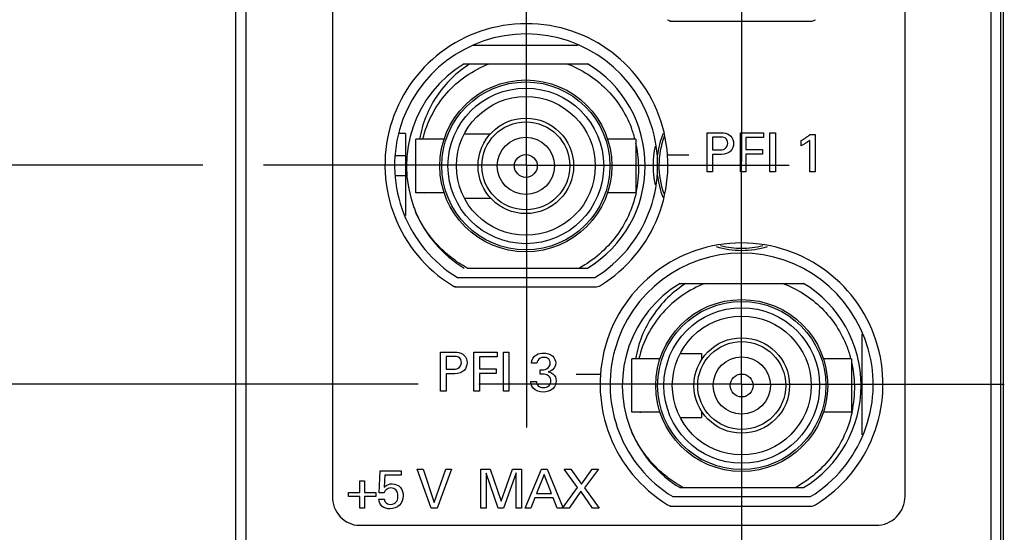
# Model space of a CAD drawing. Header units: inches. Extents: x 0 to 22, y 0 to 17.
# Tile 6 of 24: x 6.7 to 7.714, y 9.053 to 9.582. Entities that reach past the tile are written whole.
import ezdxf

# ---------------------------------------------------------------- set-up
doc = ezdxf.new("R2010")
doc.units = ezdxf.units.IN
doc.header["$LTSCALE"] = 1.21
doc.header["$MEASUREMENT"] = 0
doc.linetypes.add('CENTER', pattern=[0.6, 0.375, -0.075, 0.075, -0.075])
doc.layers.get('0').update_dxf_attribs({"linetype": 'CONTINUOUS'})
for name, color, linetype in [('DEFAULT_1', 7, 'CENTER'), ('DIMENSIONS', 7, 'CONTINUOUS'), ('THREAD', 7, 'CONTINUOUS')]:
    doc.layers.add(name, color=color, linetype=linetype)
doc.styles.get("Standard").update_dxf_attribs({"font": 'txt', "width": 0.8})
doc.dimstyles.new('DIMSTYLE_1', dxfattribs={"dimtxt": 0.125, "dimasz": 0.18, "dimexe": 0.125, "dimexo": 0.0625, "dimgap": 0.03125, "dimtad": 0, "dimtih": 1, "dimtoh": 1, "dimzin": 0, "dimdsep": 46, "dimtxsty": 'STANDARD', "dimblk": '_FILLED', "dimblk1": '_FILLED', "dimblk2": '_FILLED', "dimcen": 0.09, "dimazin": 0, "dimtp": 0.01, "dimtm": 0.01, "dimtfac": 1, "dimtofl": 0, "dimtmove": 0, "dimatfit": 3, "dimldrblk": '_FILLED', "dimfxl": 1, "dimtolj": 1, "dimtzin": 0, "dimarcsym": 0})

# ---------------------------------------------------------------- blocks, each defined once
blk = doc.blocks.new('*D2')
at = {"layer": 'DIMENSIONS', "color": 2, "linetype": 'CONTINUOUS'}
for p, q in [((6.4569, 12.1532), (6.3267, 12.0558)), ((6.9104, 12.1532), (6.4569, 12.1532)), ((6.3267, 12.0558), (6.2349, 12.0558))]:
    blk.add_line(p, q, dxfattribs=at)
at = {"layer": 'DIMENSIONS', "color": 2, "linetype": 'CONTINUOUS', "insert": (6.1724, 12.1183), "char_height": 0.125, "width": 1.425, "attachment_point": 3, "line_spacing_factor": 0.9}
blk.add_mtext('122.45{\\ftxt.shx;\\W1.000000;\\H0.125000; }[4.821]', dxfattribs=at)
blk = doc.blocks.new('_FILLED')
at = {"color": 0, "linetype": 'BYBLOCK'}
blk.add_solid([(0, 0), (-1, 0.1736), (-1, -0.1736)], dxfattribs=at)
blk = doc.blocks.new('*D3')
at = {"layer": 'DIMENSIONS', "color": 2, "linetype": 'CONTINUOUS'}
blk.add_line((6.8599, 12.2752), (6.2349, 12.2752), dxfattribs=at)
at = {"layer": 'DIMENSIONS', "color": 2, "linetype": 'CONTINUOUS', "insert": (6.1724, 12.3377), "char_height": 0.125, "width": 1.425, "attachment_point": 3, "line_spacing_factor": 0.9}
blk.add_mtext('125.55{\\ftxt.shx;\\W1.000000;\\H0.125000; }[4.943]', dxfattribs=at)
blk = doc.blocks.new('*D16')
at = {"layer": 'DIMENSIONS', "color": 2, "linetype": 'CONTINUOUS'}
blk.add_line((6.8885, 9.4321), (6.2349, 9.4321), dxfattribs=at)
at = {"layer": 'DIMENSIONS', "color": 2, "linetype": 'CONTINUOUS', "insert": (6.1724, 9.4946), "char_height": 0.125, "width": 1.325, "attachment_point": 3, "line_spacing_factor": 0.9}
blk.add_mtext('53.33{\\ftxt.shx;\\W1.000000;\\H0.125000; }[2.100]', dxfattribs=at)
blk = doc.blocks.new('*D17')
at = {"layer": 'DIMENSIONS', "color": 2, "linetype": 'CONTINUOUS'}
blk.add_line((6.8885, 9.9321), (6.2349, 9.9321), dxfattribs=at)
at = {"layer": 'DIMENSIONS', "color": 2, "linetype": 'CONTINUOUS', "insert": (6.1724, 9.9946), "char_height": 0.125, "width": 1.325, "attachment_point": 3, "line_spacing_factor": 0.9}
blk.add_mtext('66.03{\\ftxt.shx;\\W1.000000;\\H0.125000; }[2.600]', dxfattribs=at)
blk = doc.blocks.new('*D18')
at = {"layer": 'DIMENSIONS', "color": 2, "linetype": 'CONTINUOUS'}
blk.add_line((6.9149, 10.5356), (6.2349, 10.5356), dxfattribs=at)
at = {"layer": 'DIMENSIONS', "color": 2, "linetype": 'CONTINUOUS', "insert": (6.1724, 10.5981), "char_height": 0.125, "width": 1.325, "attachment_point": 3, "line_spacing_factor": 0.9}
blk.add_mtext('81.36{\\ftxt.shx;\\W1.000000;\\H0.125000; }[3.203]', dxfattribs=at)
blk = doc.blocks.new('*D19')
at = {"layer": 'DIMENSIONS', "color": 2, "linetype": 'CONTINUOUS'}
blk.add_line((6.9149, 11.3102), (6.2349, 11.3102), dxfattribs=at)
at = {"layer": 'DIMENSIONS', "color": 2, "linetype": 'CONTINUOUS', "insert": (6.1724, 11.3727), "char_height": 0.125, "width": 1.425, "attachment_point": 3, "line_spacing_factor": 0.9}
blk.add_mtext('101.04{\\ftxt.shx;\\W1.000000;\\H0.125000; }[3.978]', dxfattribs=at)
blk = doc.blocks.new('*D20')
at = {"layer": 'DIMENSIONS', "color": 2, "linetype": 'CONTINUOUS'}
blk.add_line((7.1101, 9.7061), (6.2349, 9.7061), dxfattribs=at)
at = {"layer": 'DIMENSIONS', "color": 2, "linetype": 'CONTINUOUS', "insert": (6.1724, 9.7686), "char_height": 0.125, "width": 1.325, "attachment_point": 3, "line_spacing_factor": 0.9}
blk.add_mtext('60.29{\\ftxt.shx;\\W1.000000;\\H0.125000; }[2.374]', dxfattribs=at)
blk = doc.blocks.new('*D21')
at = {"layer": 'DIMENSIONS', "color": 2, "linetype": 'CONTINUOUS'}
blk.add_line((7.1101, 9.2061), (6.2349, 9.2061), dxfattribs=at)
at = {"layer": 'DIMENSIONS', "color": 2, "linetype": 'CONTINUOUS', "insert": (6.1724, 9.2686), "char_height": 0.125, "width": 1.325, "attachment_point": 3, "line_spacing_factor": 0.9}
blk.add_mtext('47.59{\\ftxt.shx;\\W1.000000;\\H0.125000; }[1.874]', dxfattribs=at)

msp = doc.modelspace()

# ---------------------------------------------------------------- linework, layer by layer
at = {"color": 7, "linetype": 'CONTINUOUS'}
for p, q in [((6.9224, 7.1373), (6.9224, 12.2752)), ((7.7104, 7.1373), (7.7104, 12.2752)), ((6.9325, 12.2457), (6.9325, 8.1757)), ((7.7005, 8.1757), (7.7005, 12.2457)), ((7.7133, 7.8352), (7.7133, 11.8352)), ((7.3695, 9.5805), (7.5144, 9.5805)), ((7.1505, 9.3162), (7.2922, 9.3162)), ((7.1479, 9.3065), (7.2927, 9.3065)), ((7.4022, 9.2379), (7.4022, 9.2313)), ((7.4022, 9.1782), (7.4022, 9.1717)), ((7.3725, 9.0902), (7.5142, 9.0902)), ((7.3695, 9.0805), (7.5144, 9.0805))]:
    msp.add_line(p, q, dxfattribs=at)
at = {"color": 40, "linetype": 'CONTINUOUS'}
for p, q in [((7.0218, 10.1076), (7.0218, 9.0907)), ((7.6118, 9.0907), (7.6118, 10.1076)), ((7.4078, 9.4653), (7.4212, 9.4653)), ((7.4078, 9.4252), (7.4078, 9.4653)), ((7.4421, 9.4653), (7.466, 9.4653)), ((7.4421, 9.4252), (7.4421, 9.4653)), ((7.466, 9.4653), (7.466, 9.4605)), ((7.4726, 9.4653), (7.4782, 9.4653)), ((7.4726, 9.4252), (7.4726, 9.4653)), ((7.4782, 9.4653), (7.4782, 9.4252)), ((7.5141, 9.4636), (7.519, 9.4636)), ((7.519, 9.4636), (7.519, 9.4252)), ((7.4211, 9.4608), (7.4134, 9.4608)), ((7.4134, 9.4608), (7.4134, 9.4477)), ((7.466, 9.4605), (7.4478, 9.4605)), ((7.4478, 9.4605), (7.4478, 9.4481)), ((7.5047, 9.452), (7.5047, 9.4575)), ((7.5137, 9.4252), (7.5137, 9.4575)), ((7.4134, 9.4477), (7.42, 9.4477)), ((7.4199, 9.443), (7.4134, 9.443)), ((7.4134, 9.443), (7.4134, 9.4252)), ((7.4478, 9.4481), (7.465, 9.4481)), ((7.465, 9.4434), (7.4478, 9.4434)), ((7.4478, 9.4434), (7.4478, 9.4252)), ((7.465, 9.4481), (7.465, 9.4434)), ((7.389, 9.4421), (7.3671, 9.4421)), ((7.4134, 9.4252), (7.4078, 9.4252)), ((7.4478, 9.4252), (7.4421, 9.4252)), ((7.4782, 9.4252), (7.4726, 9.4252)), ((7.519, 9.4252), (7.5137, 9.4252)), ((7.1333, 9.2392), (7.1468, 9.2392)), ((7.1333, 9.1991), (7.1333, 9.2392)), ((7.1467, 9.2347), (7.1389, 9.2347)), ((7.1389, 9.2347), (7.1389, 9.2216)), ((7.1677, 9.2392), (7.1915, 9.2392)), ((7.1677, 9.1991), (7.1677, 9.2392)), ((7.1915, 9.2345), (7.1733, 9.2345)), ((7.1733, 9.2345), (7.1733, 9.222)), ((7.1915, 9.2392), (7.1915, 9.2345)), ((7.1982, 9.2392), (7.2037, 9.2392)), ((7.1982, 9.1991), (7.1982, 9.2392)), ((7.2037, 9.2392), (7.2037, 9.1991)), ((7.1389, 9.2216), (7.1455, 9.2216)), ((7.1733, 9.222), (7.1905, 9.222)), ((7.1905, 9.222), (7.1905, 9.2173)), ((7.2325, 9.2277), (7.2269, 9.2277)), ((7.236, 9.2166), (7.236, 9.2211)), ((7.1454, 9.2169), (7.1389, 9.2169)), ((7.1389, 9.2169), (7.1389, 9.1991)), ((7.1905, 9.2173), (7.1733, 9.2173)), ((7.1733, 9.2173), (7.1733, 9.1991)), ((7.2983, 9.216), (7.273, 9.216)), ((7.2263, 9.209), (7.2322, 9.209)), ((7.1389, 9.1991), (7.1333, 9.1991)), ((7.1733, 9.1991), (7.1677, 9.1991)), ((7.2037, 9.1991), (7.1982, 9.1991)), ((7.1092, 9.1186), (7.1154, 9.1186)), ((7.1235, 9.0785), (7.1092, 9.1186)), ((7.1154, 9.1186), (7.1268, 9.0843)), ((7.1268, 9.0843), (7.1387, 9.1186)), ((7.1444, 9.1186), (7.1296, 9.0785)), ((7.1387, 9.1186), (7.1444, 9.1186)), ((7.1747, 9.1186), (7.1845, 9.1186)), ((7.1747, 9.0785), (7.1747, 9.1186)), ((7.1845, 9.1186), (7.1958, 9.0855)), ((7.1958, 9.0855), (7.2075, 9.1186)), ((7.2075, 9.1186), (7.2166, 9.1186)), ((7.2166, 9.1186), (7.2166, 9.0785)), ((7.2204, 9.0785), (7.2373, 9.1186)), ((7.2373, 9.1186), (7.2432, 9.1186)), ((7.2432, 9.1186), (7.2595, 9.0785)), ((7.2605, 9.1186), (7.2676, 9.1186)), ((7.2744, 9.0995), (7.2605, 9.1186)), ((7.2676, 9.1186), (7.2785, 9.1031)), ((7.2785, 9.1031), (7.2893, 9.1186)), ((7.296, 9.1186), (7.2817, 9.0994)), ((7.2893, 9.1186), (7.296, 9.1186)), ((7.0701, 9.094), (7.0711, 9.1169)), ((7.0711, 9.1169), (7.0927, 9.1169)), ((7.0759, 9.1124), (7.0752, 9.1)), ((7.0927, 9.1124), (7.0759, 9.1124)), ((7.0927, 9.1169), (7.0927, 9.1124)), ((7.1927, 9.0785), (7.1801, 9.1143)), ((7.1801, 9.1143), (7.1801, 9.0785)), ((7.2112, 9.1146), (7.198, 9.0785)), ((7.2112, 9.0785), (7.2112, 9.1146)), ((7.24, 9.1131), (7.2322, 9.0934)), ((7.2474, 9.0934), (7.24, 9.1131)), ((7.0502, 9.1064), (7.0549, 9.1064)), ((7.0502, 9.0946), (7.0502, 9.1064)), ((7.0549, 9.1064), (7.0549, 9.0946)), ((7.2589, 9.0785), (7.2744, 9.0995)), ((7.2817, 9.0994), (7.2967, 9.0785)), ((7.0384, 9.0946), (7.0502, 9.0946)), ((7.0384, 9.0903), (7.0384, 9.0946)), ((7.0502, 9.0903), (7.0384, 9.0903)), ((7.0502, 9.0785), (7.0502, 9.0903)), ((7.0549, 9.0946), (7.0667, 9.0946)), ((7.0667, 9.0903), (7.0549, 9.0903)), ((7.0549, 9.0903), (7.0549, 9.0785)), ((7.0667, 9.0946), (7.0667, 9.0903)), ((7.0752, 9.094), (7.0701, 9.094)), ((7.2305, 9.0889), (7.2261, 9.0785)), ((7.2491, 9.0889), (7.2305, 9.0889)), ((7.2322, 9.0934), (7.2474, 9.0934)), ((7.2534, 9.0785), (7.2491, 9.0889)), ((7.2778, 9.0957), (7.2656, 9.0785)), ((7.2897, 9.0785), (7.2778, 9.0957)), ((7.0549, 9.0785), (7.0502, 9.0785)), ((7.0696, 9.0876), (7.0754, 9.0876)), ((7.1296, 9.0785), (7.1235, 9.0785)), ((7.1801, 9.0785), (7.1747, 9.0785)), ((7.198, 9.0785), (7.1927, 9.0785)), ((7.2166, 9.0785), (7.2112, 9.0785)), ((7.2261, 9.0785), (7.2204, 9.0785)), ((7.2656, 9.0785), (7.2534, 9.0785)), ((7.2967, 9.0785), (7.2897, 9.0785)), ((7.0493, 9.0607), (7.1067, 9.0607)), ((7.1067, 9.0607), (7.3001, 9.0607)), ((7.3001, 9.0607), (7.3601, 9.0607)), ((7.3601, 9.0607), (7.5818, 9.0607))]:
    msp.add_line(p, q, dxfattribs=at)
at = {"color": 6, "linetype": 'CONTINUOUS'}
for p, q in [((7.2747, 9.5552), (7.1657, 9.5552)), ((7.1575, 9.5365), (7.2847, 9.5365)), ((7.0971, 9.4647), (7.0907, 9.4647)), ((7.0971, 9.4647), (7.0971, 9.3802)), ((7.1581, 9.4643), (7.1848, 9.4643)), ((7.1079, 9.4036), (7.1079, 9.4588)), ((7.1371, 9.4588), (7.1079, 9.4588)), ((7.3343, 9.4588), (7.305, 9.4588)), ((7.3343, 9.4588), (7.3343, 9.4036)), ((7.0971, 9.4416), (7.0872, 9.4416)), ((7.0971, 9.4208), (7.0867, 9.4208)), ((7.1371, 9.4036), (7.1079, 9.4036)), ((7.3343, 9.4036), (7.305, 9.4036)), ((7.1581, 9.3981), (7.185, 9.3981)), ((7.1608, 9.3259), (7.2847, 9.3259)), ((7.3799, 9.3101), (7.5071, 9.3101)), ((7.5675, 9.1541), (7.5675, 9.258)), ((7.3595, 9.2324), (7.3303, 9.2324)), ((7.3303, 9.1773), (7.3303, 9.2324)), ((7.3805, 9.2379), (7.4022, 9.2379)), ((7.5567, 9.2324), (7.5275, 9.2324)), ((7.5567, 9.2324), (7.5567, 9.1773)), ((7.3595, 9.1773), (7.3303, 9.1773)), ((7.3805, 9.1717), (7.4022, 9.1717)), ((7.5567, 9.1773), (7.5275, 9.1773)), ((7.3799, 9.0995), (7.5071, 9.0995))]:
    msp.add_line(p, q, dxfattribs=at)
for centre, radius in [((7.2211, 9.4312), 0.0886), ((7.2211, 9.4312), 0.0866), ((7.2211, 9.4312), 0.0802), ((7.2211, 9.4312), 0.0715), ((7.2211, 9.4312), 0.0492), ((7.2211, 9.4312), 0.0453), ((7.2211, 9.4312), 0.0295), ((7.2211, 9.4312), 0.0118), ((7.4435, 9.2048), 0.0886), ((7.4435, 9.2048), 0.0866), ((7.4435, 9.2048), 0.0802), ((7.4435, 9.2048), 0.0715), ((7.4435, 9.2048), 0.0492), ((7.4435, 9.2048), 0.0453), ((7.4435, 9.2048), 0.0295), ((7.4435, 9.2048), 0.0118)]:
    msp.add_circle(centre, radius, dxfattribs=at)
at = {"color": 7, "linetype": 'CONTINUOUS'}
for centre, radius, start, end in [((7.2217, 9.4321), 0.1457, 301.5511, 238.4489), ((7.3722, 9.5903), 0.00984, 238.4489, 262.2536), ((7.5144, 9.5903), 0.00984, 270, 301.5511), ((7.4435, 9.4316), 0.0853, 159.572, 199.7418), ((7.4435, 9.4316), 0.0913, 167.3941, 192.5834), ((7.4433, 9.2061), 0.1457, 301.5511, 238.4489), ((7.4435, 9.4316), 0.0853, 255.2575, 284.6863), ((7.4434, 9.2057), 0.1355, 301.5265, 238.4735), ((7.1506, 9.3163), 0.00984, 238.4489, 262.2536), ((7.2927, 9.3163), 0.00984, 270, 301.5511), ((7.4438, 9.2072), 0.1092, 195.8923, 196.1419), ((7.4427, 9.2046), 0.1075, 194.7504, 195), ((7.3722, 9.0903), 0.00984, 238.4489, 262.2536), ((7.5144, 9.0903), 0.00984, 270, 301.5511)]:
    msp.add_arc(centre, radius, start, end, dxfattribs=at)
at = {"color": 6, "linetype": 'CONTINUOUS'}
for centre, radius, start, end in [((7.2211, 9.4312), 0.123, 121.1296, 200.4767), ((7.2211, 9.4312), 0.123, 301.1296, 58.8704), ((7.2222, 9.4292), 0.1152, 14.9018, 21.2541), ((7.2201, 9.4287), 0.1173, 1.2026, 12.8314), ((7.2206, 9.4288), 0.1169, 347.5349, 1.1937), ((7.2239, 9.4407), 0.1137, 199.0179, 199.2613), ((7.2203, 9.431), 0.1075, 194.7503, 195), ((7.2215, 9.4336), 0.1093, 195.8943, 196.1437), ((7.2196, 9.4331), 0.1223, 201.552, 203.572), ((7.2197, 9.4332), 0.1225, 203.5715, 203.7562), ((7.2211, 9.4312), 0.123, 202.6507, 238.8704), ((7.4435, 9.2048), 0.123, 121.1296, 200.4767), ((7.4435, 9.2048), 0.123, 301.1296, 58.8704), ((7.4447, 9.2029), 0.1152, 14.9018, 21.2541), ((7.4426, 9.2024), 0.1173, 1.2026, 12.8314), ((7.443, 9.2024), 0.1169, 347.5349, 1.1937), ((7.4463, 9.2143), 0.1137, 199.0179, 199.2613), ((7.442, 9.2067), 0.1223, 201.552, 203.572), ((7.4422, 9.2068), 0.1225, 203.5715, 203.7562), ((7.4435, 9.2048), 0.123, 202.6507, 238.8704)]:
    msp.add_arc(centre, radius, start, end, dxfattribs=at)
for points, knots in [([(7.1635, 9.5365), (7.1568, 9.5322), (7.1442, 9.5221), (7.1286, 9.5036), (7.1174, 9.4822), (7.113, 9.4667), (7.1117, 9.4588)], [0, 0, 0, 0, 0.250086, 0.500161, 0.75013, 1, 1, 1, 1]), ([(7.1151, 9.4589), (7.1172, 9.4676), (7.1235, 9.4845), (7.1388, 9.5069), (7.1591, 9.5249), (7.1752, 9.5333), (7.1835, 9.5365)], [0, 0, 0, 0, 0.249975, 0.499968, 0.74998, 1, 1, 1, 1]), ([(7.2635, 9.5365), (7.2709, 9.5337), (7.2853, 9.5264), (7.3041, 9.5114), (7.3193, 9.4927), (7.3267, 9.4784), (7.3296, 9.471)], [0, 0, 0, 0, 0.250011, 0.499995, 0.749994, 1, 1, 1, 1]), ([(7.3347, 9.4035), (7.3329, 9.3954), (7.3275, 9.3795), (7.3146, 9.3579), (7.2974, 9.3395), (7.2837, 9.3299), (7.2764, 9.3259)], [0, 0, 0, 0, 0.249979, 0.499984, 0.749979, 1, 1, 1, 1]), ([(7.1608, 9.3259), (7.155, 9.3291), (7.1438, 9.3364), (7.129, 9.3501), (7.1167, 9.3659), (7.1103, 9.3777), (7.1076, 9.3838)], [0, 0, 0, 0, 0.249981, 0.499977, 0.749949, 1, 1, 1, 1]), ([(7.3859, 9.3101), (7.3792, 9.3058), (7.3666, 9.2957), (7.3511, 9.2772), (7.3398, 9.2559), (7.3355, 9.2403), (7.3342, 9.2324)], [0, 0, 0, 0, 0.250086, 0.500161, 0.75013, 1, 1, 1, 1]), ([(7.4859, 9.3101), (7.4934, 9.3073), (7.5077, 9.3001), (7.5265, 9.285), (7.5417, 9.2663), (7.5491, 9.252), (7.552, 9.2446)], [0, 0, 0, 0, 0.250011, 0.499995, 0.749994, 1, 1, 1, 1]), ([(7.5571, 9.1772), (7.5553, 9.169), (7.55, 9.1531), (7.5371, 9.1315), (7.5199, 9.1131), (7.5061, 9.1035), (7.4988, 9.0995)], [0, 0, 0, 0, 0.249979, 0.499984, 0.749979, 1, 1, 1, 1]), ([(7.3832, 9.0995), (7.3774, 9.1027), (7.3662, 9.1101), (7.3515, 9.1237), (7.3391, 9.1395), (7.3328, 9.1513), (7.3301, 9.1574)], [0, 0, 0, 0, 0.249981, 0.499977, 0.749949, 1, 1, 1, 1])]:
    msp.add_open_spline(points, degree=3, knots=knots, dxfattribs=at)
at = {"color": 40, "linetype": 'CONTINUOUS'}
for points, knots in [([(7.4212, 9.4653), (7.4224, 9.4653), (7.4262, 9.4653), (7.4303, 9.464), (7.4322, 9.462)], [0, 0, 0, 0, 0.293103, 1, 1, 1, 1]), ([(7.42, 9.4477), (7.422, 9.4477), (7.4267, 9.4475), (7.4292, 9.4523), (7.4292, 9.4545)], [0, 0, 0, 0, 0.475209, 1, 1, 1, 1]), ([(7.4292, 9.4545), (7.4292, 9.4566), (7.4271, 9.4609), (7.4229, 9.4608), (7.4211, 9.4608)], [0, 0, 0, 0, 0.545824, 1, 1, 1, 1]), ([(7.432, 9.4464), (7.4314, 9.4459), (7.4281, 9.4432), (7.4234, 9.443), (7.4199, 9.443)], [0, 0, 0, 0, 0.177575, 1, 1, 1, 1]), ([(7.1548, 9.2284), (7.1548, 9.2305), (7.1526, 9.2348), (7.1484, 9.2347), (7.1467, 9.2347)], [0, 0, 0, 0, 0.545618, 1, 1, 1, 1]), ([(7.1468, 9.2392), (7.1479, 9.2392), (7.1517, 9.2392), (7.1559, 9.238), (7.1577, 9.2359)], [0, 0, 0, 0, 0.293067, 1, 1, 1, 1]), ([(7.2269, 9.2277), (7.227, 9.2311), (7.2306, 9.2374), (7.2368, 9.2382), (7.2393, 9.2382)], [0, 0, 0, 0, 0.578402, 1, 1, 1, 1]), ([(7.2395, 9.2338), (7.2372, 9.2338), (7.2334, 9.2321), (7.2326, 9.2288), (7.2325, 9.2277)], [0, 0, 0, 0, 0.688504, 1, 1, 1, 1]), ([(7.2393, 9.2382), (7.2426, 9.2382), (7.2492, 9.2367), (7.2519, 9.2305), (7.2519, 9.2278)], [0, 0, 0, 0, 0.559125, 1, 1, 1, 1]), ([(7.2463, 9.2277), (7.2463, 9.2294), (7.2449, 9.2332), (7.2412, 9.2338), (7.2395, 9.2338)], [0, 0, 0, 0, 0.501094, 1, 1, 1, 1]), ([(7.1575, 9.2203), (7.1569, 9.2198), (7.1536, 9.2171), (7.1489, 9.2169), (7.1454, 9.2169)], [0, 0, 0, 0, 0.177457, 1, 1, 1, 1]), ([(7.1455, 9.2216), (7.1475, 9.2216), (7.1522, 9.2214), (7.1548, 9.2262), (7.1548, 9.2284)], [0, 0, 0, 0, 0.47515, 1, 1, 1, 1]), ([(7.236, 9.2211), (7.2382, 9.2209), (7.243, 9.2208), (7.2463, 9.2255), (7.2463, 9.2277)], [0, 0, 0, 0, 0.490859, 1, 1, 1, 1]), ([(7.2519, 9.2278), (7.2519, 9.227), (7.2514, 9.2228), (7.2474, 9.2195), (7.2442, 9.2188)], [0, 0, 0, 0, 0.209733, 1, 1, 1, 1]), ([(7.2392, 9.2027), (7.2413, 9.2027), (7.2455, 9.2038), (7.2469, 9.2079), (7.2469, 9.2095)], [0, 0, 0, 0, 0.553508, 1, 1, 1, 1]), ([(7.2469, 9.2095), (7.2469, 9.2104), (7.2465, 9.2136), (7.2434, 9.2158), (7.2413, 9.2163)], [0, 0, 0, 0, 0.294676, 1, 1, 1, 1]), ([(7.2442, 9.2188), (7.2459, 9.2186), (7.2504, 9.2171), (7.2524, 9.2122), (7.2524, 9.2095)], [0, 0, 0, 0, 0.381729, 1, 1, 1, 1]), ([(7.2285, 9.2021), (7.228, 9.2027), (7.2267, 9.2048), (7.2263, 9.2073), (7.2263, 9.209)], [0, 0, 0, 0, 0.308491, 1, 1, 1, 1]), ([(7.2322, 9.209), (7.2321, 9.2074), (7.2334, 9.2035), (7.2373, 9.2027), (7.2392, 9.2027)], [0, 0, 0, 0, 0.463147, 1, 1, 1, 1]), ([(7.2524, 9.2095), (7.2524, 9.2067), (7.2495, 9.2001), (7.2427, 9.1981), (7.2391, 9.1981)], [0, 0, 0, 0, 0.439711, 1, 1, 1, 1]), ([(7.0752, 9.1), (7.0756, 9.1003), (7.0777, 9.1024), (7.0808, 9.1035), (7.0833, 9.1035)], [0, 0, 0, 0, 0.17192, 1, 1, 1, 1]), ([(7.0894, 9.091), (7.0894, 9.0931), (7.0885, 9.0976), (7.084, 9.0992), (7.0821, 9.0992)], [0, 0, 0, 0, 0.527421, 1, 1, 1, 1]), ([(7.0833, 9.1035), (7.0864, 9.1035), (7.0932, 9.1007), (7.0948, 9.0939), (7.0948, 9.0909)], [0, 0, 0, 0, 0.505555, 1, 1, 1, 1]), ([(7.0218, 9.0907), (7.0218, 9.0831), (7.0271, 9.0678), (7.0422, 9.0607), (7.0493, 9.0607)], [0, 0, 0, 0, 0.515694, 1, 1, 1, 1]), ([(7.0948, 9.0909), (7.0948, 9.0875), (7.0922, 9.08), (7.0847, 9.0776), (7.0811, 9.0776)], [0, 0, 0, 0, 0.48743, 1, 1, 1, 1]), ([(7.0818, 9.0821), (7.0842, 9.0821), (7.0888, 9.0846), (7.0894, 9.0891), (7.0894, 9.091)], [0, 0, 0, 0, 0.567326, 1, 1, 1, 1]), ([(7.0811, 9.0776), (7.0783, 9.0776), (7.0723, 9.079), (7.0698, 9.0848), (7.0696, 9.0876)], [0, 0, 0, 0, 0.503474, 1, 1, 1, 1]), ([(7.0754, 9.0876), (7.0754, 9.0867), (7.0761, 9.0836), (7.0796, 9.0821), (7.0818, 9.0821)], [0, 0, 0, 0, 0.284233, 1, 1, 1, 1])]:
    msp.add_open_spline(points, degree=3, knots=knots, dxfattribs=at)
for points in [[(7.5047, 9.4575), (7.508, 9.4593), (7.5112, 9.4612), (7.5141, 9.4636)], [(7.4351, 9.4543), (7.4351, 9.4515), (7.4339, 9.4484), (7.432, 9.4464)], [(7.4322, 9.462), (7.4341, 9.4601), (7.4351, 9.457), (7.4351, 9.4543)], [(7.5137, 9.4575), (7.511, 9.4553), (7.5079, 9.4535), (7.5047, 9.452)], [(7.1577, 9.2359), (7.1596, 9.234), (7.1606, 9.2309), (7.1606, 9.2282)], [(7.1606, 9.2282), (7.1606, 9.2254), (7.1595, 9.2223), (7.1575, 9.2203)], [(7.2413, 9.2163), (7.2396, 9.2166), (7.2378, 9.2166), (7.236, 9.2166)], [(7.2391, 9.1981), (7.2353, 9.1981), (7.231, 9.1993), (7.2285, 9.2021)], [(7.0821, 9.0992), (7.0803, 9.0992), (7.0783, 9.0985), (7.077, 9.0972)], [(7.077, 9.0972), (7.0761, 9.0964), (7.0756, 9.0952), (7.0752, 9.094)], [(7.5818, 9.0607), (7.5895, 9.0607), (7.6054, 9.0671), (7.6118, 9.083), (7.6118, 9.0907)]]:
    msp.add_open_spline(points, degree=3, dxfattribs=at)
at = {"color": 7, "linetype": 'CONTINUOUS'}
msp.add_open_spline([(7.406, 9.3101), (7.3976, 9.3069), (7.3816, 9.2985), (7.3613, 9.2805), (7.3459, 9.2582), (7.3396, 9.2412), (7.3376, 9.2325)], degree=3, knots=[0, 0, 0, 0, 0.25002, 0.500035, 0.750029, 1, 1, 1, 1], dxfattribs=at)
at = {"layer": 'DEFAULT_1', "color": 7, "linetype": 'CENTER'}
for p, q in [((7.4433, 9.7061), (7.4433, 9.4354)), ((7.2217, 9.4321), (7.2217, 9.6614)), ((7.4433, 9.2061), (7.4433, 9.4354)), ((7.2217, 9.4321), (6.951, 9.4321)), ((7.2217, 9.4321), (7.4923, 9.4321)), ((7.2217, 9.4321), (7.2217, 9.1614)), ((7.4433, 9.2061), (7.1726, 9.2061)), ((7.4433, 9.2061), (7.714, 9.2061)), ((7.4433, 9.2061), (7.4433, 8.9354))]:
    msp.add_line(p, q, dxfattribs=at)
at = {"layer": 'THREAD', "color": 7, "linetype": 'CONTINUOUS'}
for centre, radius, start, end in [((7.2214, 9.4317), 0.1355, 301.5265, 238.4735), ((7.4435, 9.4316), 0.0875, 157.7369, 173.5629), ((7.4435, 9.4316), 0.0875, 186.3855, 201.9695), ((7.4435, 9.4316), 0.0875, 252.4448, 287.5939)]:
    msp.add_arc(centre, radius, start, end, dxfattribs=at)

# ---------------------------------------------------------------- dimensions: what is measured, and where the dimension line sits
at = {"layer": 'DIMENSIONS', "color": 2, "linetype": 'CONTINUOUS'}
for feature_location, offset, origin, picture, middle in [((6.8599, 12.2752), (-0.625, 0), (6.9224, 7.3323), '*D3', (5.4599, 12.2752)), ((6.9104, 12.1532), (-0.6755, -0.0974), (6.9729, 7.3323), '*D2', (5.4599, 12.0558)), ((6.9149, 11.3102), (-0.68, 0), (6.9774, 7.3323), '*D19', (5.4599, 11.3102)), ((6.9149, 10.5356), (-0.68, 0), (6.9774, 7.3323), '*D18', (5.5099, 10.5356)), ((6.8885, 9.9321), (-0.6536, 0), (6.951, 7.3323), '*D17', (5.5099, 9.9321)), ((7.1101, 9.7061), (-0.8753, 0), (7.1726, 7.3323), '*D20', (5.5099, 9.7061)), ((6.8885, 9.4321), (-0.6536, 0), (6.951, 7.3323), '*D16', (5.5099, 9.4321)), ((7.1101, 9.2061), (-0.8753, 0), (7.1726, 7.3323), '*D21', (5.5099, 9.2061))]:
    dim = msp.add_ordinate_dim(feature_location=feature_location, offset=offset, dtype=0, origin=origin, dimstyle='DIMSTYLE_1', dxfattribs=at)
    dim.commit()
    dim.dimension.update_dxf_attribs({"geometry": picture, "text_midpoint": middle})

doc.saveas('drawing.dxf')
